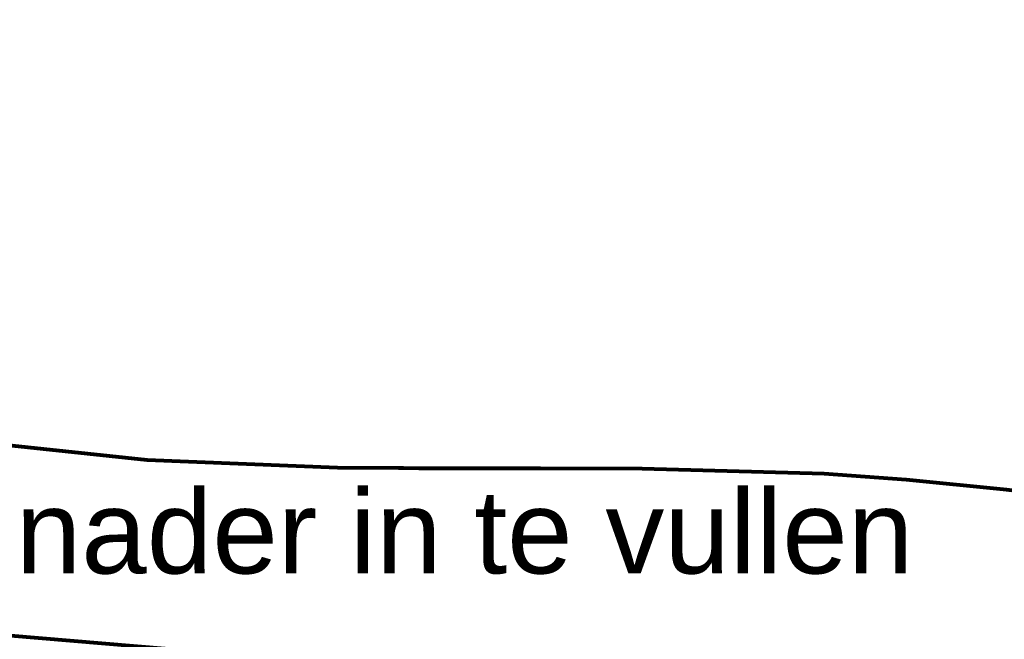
# Model space of a CAD drawing. Header units: millimetres. Extents: x -34570 to 24172, y 36800 to 73669.
# Tile 17 of 91: x -12028 to -7903, y 63303 to 65897. Entities that reach past the tile are written whole.
import ezdxf

# ---------------------------------------------------------------- set-up
doc = ezdxf.new("R2010")
doc.units = ezdxf.units.MM
doc.layers.add('Algemeen', color=253, linetype='Continuous', lineweight=9)
doc.layers.add('Algemeen01', color=253, linetype='Continuous', lineweight=80)
doc.styles.add('ARIAL', font='arial.ttf')

msp = doc.modelspace()

# ---------------------------------------------------------------- linework, layer by layer
at = {"layer": 'Algemeen01'}
for p, q in [((-10441.07924, 64020.22713), (-10356.07719, 64019.86654)), ((-10356.07719, 64019.86654), (-10271.04836, 64019.67506)), ((-10271.04836, 64019.67506), (-10185.99802, 64019.61396)), ((-10185.99802, 64019.61396), (-10100.93145, 64019.64451)), ((-10100.93145, 64019.64451), (-10015.85393, 64019.72797)), ((-10015.85393, 64019.72797), (-9930.77073, 64019.82563)), ((-9930.77073, 64019.82563), (-9845.68712, 64019.89873))]:
    msp.add_line(p, q, dxfattribs=at)
for points in [[(-16322.48625, 68913.05258), (-16265.36276, 68427.87185), (-16116.7733, 67592.05972), (-15962.86567, 67042.18807), (-15743.50481, 66502.75564), (-15494.04203, 66067.09714), (-15241.62019, 65734.25133), (-14896.91808, 65379.47708), (-14526.67257, 65077.13122), (-13958.5779, 64718.00678), (-13444.76144, 64474.60928), (-13054.63356, 64333.08848), (-12595.17234, 64209.18851), (-12085.45602, 64116.50538), (-11493.75556, 64054.40779), (-10695.872, 64022.71089), (-10143.46474, 64019.62923), (-9420.44751, 64018.54042), (-8657.427, 63996.65482), (-8313.31481, 63972.59303), (-7892.81333, 63930.56764), (-7556.89412, 63889.20481), (-7243.07835, 63846.03034), (-6894.85585, 63794.79156)], [(-17287.08559, 66650.77887), (-16678.21421, 65940.47634), (-15540.68388, 64834.048), (-14347.91983, 64011.65734), (-13572.11873, 63652.67181), (-12912.64956, 63452.94776), (-12066.27505, 63319.23924), (-11022.26128, 63231.3401), (-9847.16257, 63054.42868), (-9298.0956, 62890.46911), (-8748.31104, 62672.71872), (-8132.70842, 62374.73398), (-7477.41361, 62009.80291), (-6846.79287, 61630.42213)]]:
    msp.add_lwpolyline(points, dxfattribs=at)

# ---------------------------------------------------------------- texts
at = {"layer": 'Algemeen', "insert": (-16409.19379, 63472.85689), "char_height": 350, "width": 8266.8740934, "attachment_point": 7, "style": 'ARIAL'}
msp.add_mtext('\\W1.01;Indeling\\~terrein\\~nog\\~nader\\~in\\~te\\~vullen', dxfattribs=at)

doc.saveas('drawing.dxf')
